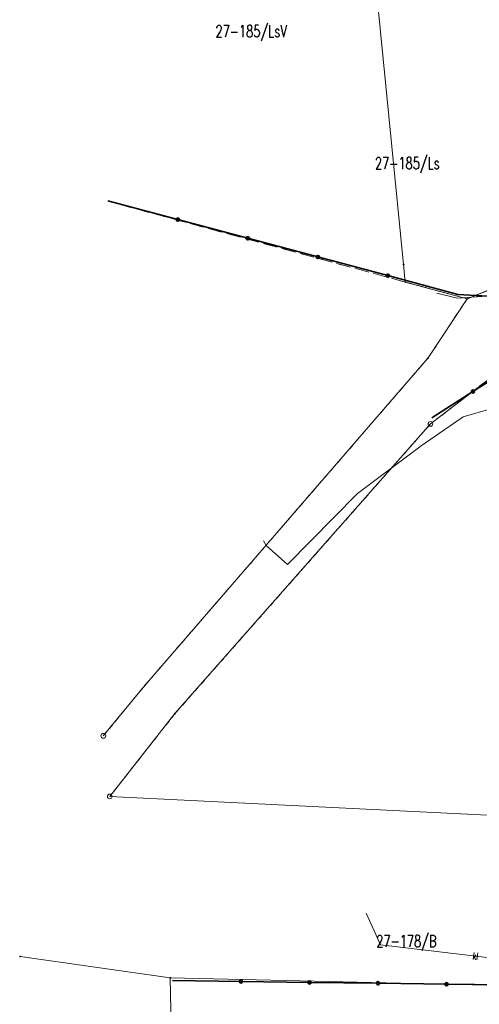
# Model space of a CAD drawing. Header units: metres. Extents: x 7542868 to 7543894, y 5828497 to 5830561.
# Tile 49 of 66: x 7543037 to 7543085, y 5830393 to 5830497. Entities that reach past the tile are written whole.
import ezdxf
from ezdxf.enums import TextEntityAlignment as Align

# ---------------------------------------------------------------- set-up
doc = ezdxf.new("R2010")
doc.units = ezdxf.units.M
for name, pattern in [('4_1', [0]), ('4_SUPE_01', [0]), ('4_SUPK_01', [0]), ('GDE', [0]), ('GUK', [2, 1.5, -0.5]), ('GUZ', [1, 0.5, -0.5])]:
    doc.linetypes.add(name, pattern=pattern)
doc.layers.get('0').update_dxf_attribs({"color": 250, "linetype": 'CONTINUOUS', "lineweight": 100})
for name, color, linetype, lineweight in [('Dzialki', 7, 'GDE', 18), ('Kontury', 3, 'GUK', 18), ('KTOK_L_4', 7, 'CONTINUOUS', 35), ('Numery_konturow', 3, 'CONTINUOUS', 13), ('Numery_uzytkow', 7, 'CONTINUOUS', 13), ('Punkty', 7, 'CONTINUOUS', 18), ('SUPE_L_3', 1, '4_SUPE_01', 18), ('SUPK_E_T_1', 34, 'CONTINUOUS', 15), ('SUPK_L_1', 34, '4_SUPK_01', 18), ('Uzytki', 7, 'GUZ', 18)]:
    doc.layers.add(name, color=color, linetype=linetype, lineweight=lineweight)
doc.styles.get("Standard").update_dxf_attribs({"font": 'Simplex.SHX', "width": 0.75})

# ---------------------------------------------------------------- blocks, each defined once
blk = doc.blocks.new('GRO')
at = {"linetype": 'CONTINUOUS'}
blk.add_circle((0, 0), 0.045, dxfattribs=at)
blk = doc.blocks.new('GRT')
at = {"linetype": 'CONTINUOUS'}
blk.add_circle((0, 0), 0.25, dxfattribs=at)

msp = doc.modelspace()

# ---------------------------------------------------------------- linework, layer by layer
at = {"layer": 'Dzialki'}
for p, q in [((7543068.42, 5830560.62), (7543077.34, 5830470.72)), ((7543084.03, 5830467.11), (7543103, 5830474.81)), ((7543077.34, 5830470.72), (7543077.52, 5830468.88)), ((7543077.52, 5830468.88), (7543084.03, 5830467.11)), ((7543084.03, 5830467.11), (7543079.93, 5830460.88)), ((7543079.93, 5830460.88), (7543050.06, 5830426.36)), ((7543080.17, 5830453.92), (7543088.92, 5830460.65)), ((7543053.24, 5830423.39), (7543080.17, 5830453.92)), ((7543050.06, 5830426.36), (7543045.69, 5830421.05)), ((7543046.37, 5830414.66), (7543053.24, 5830423.39)), ((7543046.37, 5830414.66), (7543110.79, 5830411.48)), ((7543036.92, 5830397.79), (7543052.75, 5830395.53)), ((7543052.75, 5830395.53), (7543110.72, 5830394.23)), ((7543052.75, 5830395.53), (7543053.51, 5830353.98))]:
    msp.add_line(p, q, dxfattribs=at)
at = {"layer": 'Kontury'}
for p, q in [((7543077.52, 5830468.88), (7543046.32, 5830477.36)), ((7543103, 5830474.81), (7543084.03, 5830467.11)), ((7543084.03, 5830467.11), (7543077.52, 5830468.88))]:
    msp.add_line(p, q, dxfattribs=at)
at = {"layer": 'KTOK_L_4'}
for p, q in [((7543046.16, 5830477.43), (7543053.54, 5830475.46)), ((7543053.54, 5830475.46), (7543060.91, 5830473.49)), ((7543060.91, 5830473.49), (7543068.29, 5830471.52)), ((7543068.29, 5830471.52), (7543075.67, 5830469.55)), ((7543075.67, 5830469.55), (7543083.05, 5830467.58)), ((7543083.05, 5830467.58), (7543086.21, 5830467.39)), ((7543088.97, 5830460.1), (7543084.65, 5830457.34)), ((7543084.65, 5830457.34), (7543080.33, 5830454.57)), ((7543052.98, 5830395.26), (7543060.2, 5830395.16)), ((7543060.2, 5830395.16), (7543067.42, 5830395.06)), ((7543067.42, 5830395.06), (7543074.64, 5830394.97)), ((7543074.64, 5830394.97), (7543081.86, 5830394.87)), ((7543081.86, 5830394.87), (7543089.07, 5830394.77))]:
    msp.add_line(p, q, dxfattribs=at)
for centre in [(7543053.54, 5830475.46), (7543060.91, 5830473.49), (7543068.29, 5830471.52), (7543075.67, 5830469.55), (7543084.65, 5830457.34), (7543060.2, 5830395.16), (7543067.42, 5830395.06), (7543074.64, 5830394.97), (7543081.86, 5830394.87)]:
    msp.add_circle(centre, 0.17, dxfattribs=at)
at = {"layer": 'SUPE_L_3', "linetype": '4_SUPE_01'}
for p, q in [((7543080.83, 5830467.69), (7543082.99, 5830467.18)), ((7543082.99, 5830467.18), (7543085.6, 5830467.35)), ((7543083.63, 5830454.67), (7543087.8, 5830455.9)), ((7543079.2, 5830451.6), (7543083.63, 5830454.67)), ((7543072.48, 5830446.58), (7543079.2, 5830451.6)), ((7543065.09, 5830439.09), (7543072.48, 5830446.58)), ((7543062.85, 5830441.11), (7543062.58, 5830441.61)), ((7543065.09, 5830439.09), (7543062.85, 5830441.11))]:
    msp.add_line(p, q, dxfattribs=at)
at = {"layer": 'SUPK_L_1', "linetype": '4_SUPK_01'}
for p, q in [((7543074.91, 5830399.03), (7543073.4, 5830402.35)), ((7543092.86, 5830396.88), (7543074.91, 5830399.03))]:
    msp.add_line(p, q, dxfattribs=at)
at = {"layer": 'SUPK_L_1', "linetype": '4_1'}
for p, q in [((7543073.4, 5830402.35), (7543074.91, 5830399.03)), ((7543074.91, 5830399.03), (7543092.86, 5830396.88))]:
    msp.add_line(p, q, dxfattribs=at)
at = {"layer": 'Uzytki'}
for p, q in [((7543077.52, 5830468.88), (7543046.32, 5830477.36)), ((7543084.03, 5830467.11), (7543103, 5830474.81)), ((7543084.03, 5830467.11), (7543077.52, 5830468.88)), ((7543079.93, 5830460.88), (7543084.03, 5830467.11)), ((7543050.06, 5830426.36), (7543079.93, 5830460.88)), ((7543088.92, 5830460.65), (7543080.17, 5830453.92)), ((7543080.17, 5830453.92), (7543053.24, 5830423.39)), ((7543045.69, 5830421.05), (7543050.06, 5830426.36)), ((7543053.24, 5830423.39), (7543046.37, 5830414.66))]:
    msp.add_line(p, q, dxfattribs=at)

# ---------------------------------------------------------------- block references
at = {"layer": 'Punkty'}
for name, p in [('GRO', (7543077.34, 5830470.72)), ('GRO', (7543077.52, 5830468.88)), ('GRO', (7543084.03, 5830467.11)), ('GRO', (7543079.93, 5830460.88)), ('GRT', (7543080.17, 5830453.92)), ('GRO', (7543050.06, 5830426.36)), ('GRO', (7543053.24, 5830423.39)), ('GRT', (7543045.69, 5830421.05)), ('GRT', (7543046.37, 5830414.66)), ('GRO', (7543036.92, 5830397.79)), ('GRO', (7543052.75, 5830395.53))]:
    msp.add_blockref(name, p, dxfattribs=at)

# ---------------------------------------------------------------- texts
at = {"layer": 'Numery_konturow', "width": 0.7}
msp.add_text('27-185/LsV', height=1.25, dxfattribs=at).set_placement((7543057.52, 5830495.94), align=Align.TOP_LEFT)
at = {"layer": 'Numery_uzytkow', "width": 0.7}
for s, p in [('27-185/Ls', (7543074.32, 5830482.03)), ('27-178/B', (7543074.46, 5830400.04))]:
    msp.add_text(s, height=1.25, dxfattribs=at).set_placement(p, align=Align.TOP_LEFT)
at = {"layer": 'SUPK_E_T_1', "width": 0.7}
msp.add_text('kl', height=0.75, rotation=353.1877, dxfattribs=at).set_placement((7543084.92, 5830397.83), align=Align.MIDDLE)

doc.saveas('drawing.dxf')
